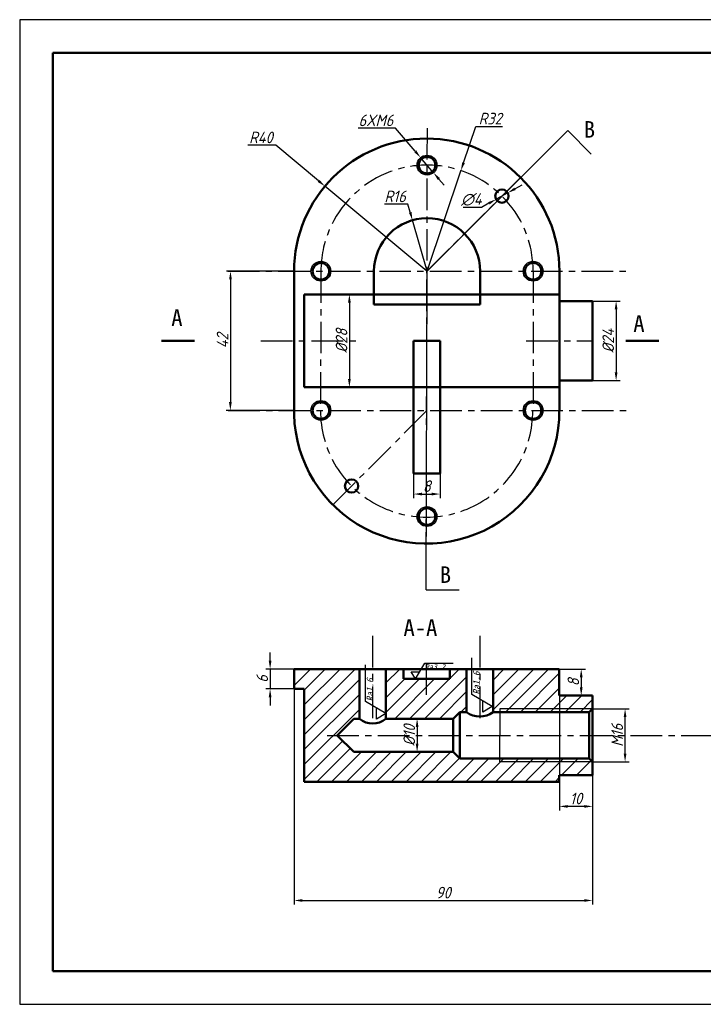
# Model space of a CAD drawing. Header units: millimetres. Extents: x 0 to 420, y 0 to 297.
# Tile 1 of 2: x 0 to 206, y 0 to 297. Entities that reach past the tile are written whole.
import ezdxf

# ---------------------------------------------------------------- set-up
doc = ezdxf.new("R2010")
doc.units = ezdxf.units.MM
doc.linetypes.add('CENTER', pattern=[50.8, 31.75, -6.35, 6.35, -6.35])
for name, color, linetype in [('标注', 7, 'Continuous'), ('点划线', 50, 'CENTER'), ('边框', 7, 'Continuous')]:
    doc.layers.add(name, color=color, linetype=linetype)
doc.layers.add('粗实线', color=255, linetype='Continuous', lineweight=50)
doc.styles.add('BZCC', font='isocp.shx', dxfattribs={"oblique": 15})
doc.styles.get("Standard").update_dxf_attribs({"font": 'simfang.ttf', "oblique": 15})
doc.styles.add('正文', font='simfang.ttf')
doc.dimstyles.new('ISO-25', dxfattribs={"dimtxt": 3.5, "dimasz": 2.5, "dimexe": 1.25, "dimexo": 0, "dimtad": 1, "dimtoh": 1, "dimtxsty": 'BZCC', "dimcen": 2.5, "dimadec": 0, "dimazin": 0, "dimtfac": 1, "dimtmove": 0, "dimatfit": 3, "dimfxl": 1, "dimarcsym": 0})
doc.dimstyles.new('ISO-25$3', dxfattribs={"dimtxt": 3.5, "dimasz": 2.5, "dimexe": 1.25, "dimexo": 0, "dimtad": 1, "dimtoh": 1, "dimtxsty": 'BZCC', "dimcen": 2.5, "dimadec": 0, "dimazin": 0, "dimtfac": 1, "dimtmove": 0, "dimatfit": 0, "dimfxl": 1, "dimarcsym": 0})
doc.dimstyles.new('ISO-25$4', dxfattribs={"dimtxt": 3.5, "dimasz": 2.5, "dimexe": 1.25, "dimexo": 0, "dimtad": 1, "dimtoh": 1, "dimtxsty": 'BZCC', "dimcen": 2.5, "dimadec": 0, "dimazin": 0, "dimtfac": 1, "dimtmove": 0, "dimatfit": 0, "dimfxl": 1, "dimarcsym": 0})
doc.dimstyles.new('直径', dxfattribs={"dimtxt": 3.5, "dimasz": 2.5, "dimexe": 1.25, "dimexo": 0, "dimtad": 1, "dimtoh": 1, "dimtxsty": 'BZCC', "dimcen": 2.5, "dimadec": 0, "dimazin": 0, "dimtfac": 1, "dimtmove": 0, "dimatfit": 3, "dimfxl": 1, "dimarcsym": 0})

# ---------------------------------------------------------------- blocks, each defined once
blk = doc.blocks.new('*D9')
at = {"layer": 'Defpoints', "color": 0, "ltscale": 0.3, "transparency": 16777216}
for p in [(92.04, 246.77), (122.74, 221.13)]:
    blk.add_point(p, dxfattribs=at)
at = {"layer": '标注', "color": 0, "lineweight": -2, "ltscale": 0.3, "transparency": 16777216}
for p, q in [((77.26, 259.11), (68.84, 259.11)), ((90.12, 248.37), (77.26, 259.11)), ((122.74, 221.13), (92.04, 246.77))]:
    blk.add_line(p, q, dxfattribs=at)
at = {"layer": '标注', "color": 0, "ltscale": 0.3, "transparency": 16777216}
blk.add_solid([(90.39, 248.69), (89.85, 248.05), (92.04, 246.77)], dxfattribs=at)
at = {"layer": '标注', "color": 0, "ltscale": 0.3, "transparency": 16777216, "insert": (72.74, 261.48), "char_height": 3.5, "attachment_point": 5, "style": 'BZCC'}
blk.add_mtext('R40', dxfattribs=at)
blk = doc.blocks.new('*D10')
at = {"layer": 'Defpoints', "color": 0, "ltscale": 0.3, "transparency": 16777216}
for p in [(133.03, 251.46), (122.83, 221.13)]:
    blk.add_point(p, dxfattribs=at)
at = {"layer": '标注', "color": 0, "lineweight": -2, "ltscale": 0.3, "transparency": 16777216}
for p, q in [((133.83, 253.83), (137.51, 264.79)), ((137.51, 264.79), (145.61, 264.79)), ((122.83, 221.13), (133.03, 251.46))]:
    blk.add_line(p, q, dxfattribs=at)
at = {"layer": '标注', "color": 0, "ltscale": 0.3, "transparency": 16777216}
blk.add_solid([(133.43, 253.96), (134.22, 253.69), (133.03, 251.46)], dxfattribs=at)
at = {"layer": '标注', "color": 0, "ltscale": 0.3, "transparency": 16777216, "insert": (141.87, 267.17), "char_height": 3.5, "attachment_point": 5, "style": 'BZCC'}
blk.add_mtext('R32', dxfattribs=at)
blk = doc.blocks.new('*D11')
at = {"layer": 'Defpoints', "color": 0, "ltscale": 0.3, "transparency": 16777216}
for p in [(118.43, 236.51), (122.83, 221.13)]:
    blk.add_point(p, dxfattribs=at)
at = {"layer": '标注', "color": 0, "lineweight": -2, "ltscale": 0.3, "transparency": 16777216}
for p, q in [((117.05, 241.32), (109.98, 241.32)), ((117.74, 238.91), (117.05, 241.32)), ((122.83, 221.13), (118.43, 236.51))]:
    blk.add_line(p, q, dxfattribs=at)
at = {"layer": '标注', "color": 0, "ltscale": 0.3, "transparency": 16777216}
blk.add_solid([(118.14, 239.03), (117.34, 238.8), (118.43, 236.51)], dxfattribs=at)
at = {"layer": '标注', "color": 0, "ltscale": 0.3, "transparency": 16777216, "insert": (113.2, 243.69), "char_height": 3.5, "attachment_point": 5, "style": 'BZCC'}
blk.add_mtext('R16', dxfattribs=at)
blk = doc.blocks.new('*D12')
at = {"layer": 'Defpoints', "color": 0, "ltscale": 0.3, "transparency": 16777216}
for p in [(118.77, 160.13), (126.77, 160.13), (126.77, 153.91)]:
    blk.add_point(p, dxfattribs=at)
at = {"layer": '标注', "color": 0, "lineweight": -2, "ltscale": 0.3, "transparency": 16777216}
for p, q in [((118.77, 160.13), (118.77, 152.66)), ((126.77, 160.13), (126.77, 152.66)), ((121.27, 153.91), (124.27, 153.91))]:
    blk.add_line(p, q, dxfattribs=at)
at = {"layer": '标注', "color": 0, "ltscale": 0.3, "transparency": 16777216}
for points in [[(121.27, 154.33), (121.27, 153.5), (118.77, 153.91)], [(124.27, 154.33), (124.27, 153.5), (126.77, 153.91)]]:
    blk.add_solid(points, dxfattribs=at)
at = {"layer": '标注', "color": 0, "ltscale": 0.3, "transparency": 16777216, "insert": (122.77, 156.29), "char_height": 3.5, "attachment_point": 5, "style": 'BZCC'}
blk.add_mtext('8', dxfattribs=at)
blk = doc.blocks.new('*D13')
at = {"layer": 'Defpoints', "color": 0, "ltscale": 0.3, "transparency": 16777216}
for p in [(99.41, 214.13), (99.41, 186.13), (99.41, 186.13)]:
    blk.add_point(p, dxfattribs=at)
at = {"layer": '标注', "color": 0, "lineweight": -2, "ltscale": 0.3, "transparency": 16777216}
for p, q in [((99.41, 214.13), (98.16, 214.13)), ((99.41, 211.63), (99.41, 188.63)), ((99.41, 186.13), (98.16, 186.13))]:
    blk.add_line(p, q, dxfattribs=at)
at = {"layer": '标注', "color": 0, "ltscale": 0.3, "transparency": 16777216}
for points in [[(98.99, 211.63), (99.83, 211.63), (99.41, 214.13)], [(98.99, 188.63), (99.83, 188.63), (99.41, 186.13)]]:
    blk.add_solid(points, dxfattribs=at)
at = {"layer": '标注', "color": 0, "ltscale": 0.3, "transparency": 16777216, "insert": (97.04, 200.13), "char_height": 3.5, "attachment_point": 5, "rotation": 90, "style": 'BZCC'}
blk.add_mtext('%%c28', dxfattribs=at)
blk = doc.blocks.new('*D14')
at = {"layer": 'Defpoints', "color": 0, "ltscale": 0.3, "transparency": 16777216}
for p in [(167.74, 212.13), (167.74, 188.13), (179.84, 188.13)]:
    blk.add_point(p, dxfattribs=at)
at = {"layer": '标注', "color": 0, "lineweight": -2, "ltscale": 0.3, "transparency": 16777216}
for p, q in [((167.74, 212.13), (181.09, 212.13)), ((179.84, 209.63), (179.84, 190.63)), ((167.74, 188.13), (181.09, 188.13))]:
    blk.add_line(p, q, dxfattribs=at)
at = {"layer": '标注', "color": 0, "ltscale": 0.3, "transparency": 16777216}
for points in [[(179.42, 209.63), (180.25, 209.63), (179.84, 212.13)], [(179.42, 190.63), (180.25, 190.63), (179.84, 188.13)]]:
    blk.add_solid(points, dxfattribs=at)
at = {"layer": '标注', "color": 0, "ltscale": 0.3, "transparency": 16777216, "insert": (177.46, 200.13), "char_height": 3.5, "attachment_point": 5, "rotation": 90, "style": 'BZCC'}
blk.add_mtext('%%c24', dxfattribs=at)
blk = doc.blocks.new('*D15')
at = {"layer": 'Defpoints', "color": 0, "ltscale": 0.3, "transparency": 16777216}
for p in [(120.58, 86.13), (119.83, 76.13), (120.58, 76.13)]:
    blk.add_point(p, dxfattribs=at)
at = {"layer": '标注', "color": 0, "lineweight": -2, "ltscale": 0.3, "transparency": 16777216}
for p, q in [((120.58, 86.13), (118.58, 86.13)), ((119.83, 83.63), (119.83, 78.63)), ((120.58, 76.13), (118.58, 76.13))]:
    blk.add_line(p, q, dxfattribs=at)
at = {"layer": '标注', "color": 0, "ltscale": 0.3, "transparency": 16777216}
for points in [[(119.42, 83.63), (120.25, 83.63), (119.83, 86.13)], [(119.42, 78.63), (120.25, 78.63), (119.83, 76.13)]]:
    blk.add_solid(points, dxfattribs=at)
at = {"layer": '标注', "color": 0, "ltscale": 0.3, "transparency": 16777216, "insert": (117.46, 81.13), "char_height": 3.5, "attachment_point": 5, "rotation": 90, "style": 'BZCC'}
blk.add_mtext('%%c10', dxfattribs=at)
blk = doc.blocks.new('*D16')
at = {"layer": 'Defpoints', "color": 0, "ltscale": 0.3, "transparency": 16777216}
for p in [(120.88, 255.41), (124.77, 250.84)]:
    blk.add_point(p, dxfattribs=at)
at = {"layer": '标注', "color": 0, "lineweight": -2, "ltscale": 0.3, "transparency": 16777216}
for p, q in [((113.35, 264.26), (102.07, 264.26)), ((119.26, 257.32), (113.35, 264.26)), ((124.77, 250.84), (120.88, 255.41)), ((126.39, 248.94), (128.01, 247.04))]:
    blk.add_line(p, q, dxfattribs=at)
at = {"layer": '标注', "color": 0, "ltscale": 0.3, "transparency": 16777216}
for points in [[(119.58, 257.59), (118.94, 257.05), (120.88, 255.41)], [(126.71, 249.21), (126.07, 248.67), (124.77, 250.84)]]:
    blk.add_solid(points, dxfattribs=at)
at = {"layer": '标注', "color": 0, "ltscale": 0.3, "transparency": 16777216, "insert": (107.4, 266.63), "char_height": 3.5, "attachment_point": 5, "style": 'BZCC'}
blk.add_mtext('6XM6', dxfattribs=at)
blk = doc.blocks.new('*D17')
at = {"layer": 'Defpoints', "color": 0, "ltscale": 0.3, "transparency": 16777216}
for p in [(147.16, 244.77), (143.66, 242.82)]:
    blk.add_point(p, dxfattribs=at)
at = {"layer": '标注', "color": 0, "lineweight": -2, "ltscale": 0.3, "transparency": 16777216}
for p, q in [((149.34, 245.99), (151.53, 247.2)), ((147.16, 244.77), (143.66, 242.82)), ((141.48, 241.61), (139.29, 240.39)), ((139.29, 240.39), (133.72, 240.39))]:
    blk.add_line(p, q, dxfattribs=at)
at = {"layer": '标注', "color": 0, "ltscale": 0.3, "transparency": 16777216}
for points in [[(149.14, 246.35), (149.55, 245.62), (147.16, 244.77)], [(141.28, 241.97), (141.68, 241.24), (143.66, 242.82)]]:
    blk.add_solid(points, dxfattribs=at)
at = {"layer": '标注', "color": 0, "ltscale": 0.3, "transparency": 16777216, "insert": (136.2, 242.77), "char_height": 3.5, "attachment_point": 5, "style": 'BZCC'}
blk.add_mtext('∅4', dxfattribs=at)
blk = doc.blocks.new('*D18')
at = {"layer": 'Defpoints', "color": 0, "ltscale": 0.3, "transparency": 16777216}
for p in [(82.74, 221.13), (63.52, 179.14), (82.71, 179.13)]:
    blk.add_point(p, dxfattribs=at)
at = {"layer": '标注', "color": 0, "lineweight": -2, "ltscale": 0.3, "transparency": 16777216}
for p, q in [((82.74, 221.13), (62.31, 221.14)), ((63.56, 218.64), (63.52, 181.64)), ((82.71, 179.13), (62.27, 179.14))]:
    blk.add_line(p, q, dxfattribs=at)
at = {"layer": '标注', "color": 0, "ltscale": 0.3, "transparency": 16777216}
for points in [[(63.14, 218.64), (63.97, 218.64), (63.56, 221.14)], [(63.11, 181.64), (63.94, 181.64), (63.52, 179.14)]]:
    blk.add_solid(points, dxfattribs=at)
at = {"layer": '标注', "color": 0, "ltscale": 0.3, "transparency": 16777216, "insert": (61.16, 200.14), "char_height": 3.5, "attachment_point": 5, "rotation": 89.9533, "style": 'BZCC'}
blk.add_mtext('42', dxfattribs=at)
blk = doc.blocks.new('*D19')
at = {"layer": 'Defpoints', "color": 0, "ltscale": 0.3, "transparency": 16777216}
for p in [(82.74, 98.13), (172.74, 81.13), (172.74, 31.32)]:
    blk.add_point(p, dxfattribs=at)
at = {"layer": '标注', "color": 0, "lineweight": -2, "ltscale": 0.3, "transparency": 16777216}
for p, q in [((82.74, 98.13), (82.74, 30.07)), ((172.74, 81.13), (172.74, 30.07)), ((85.24, 31.32), (170.24, 31.32))]:
    blk.add_line(p, q, dxfattribs=at)
at = {"layer": '标注', "color": 0, "ltscale": 0.3, "transparency": 16777216}
for points in [[(85.24, 31.74), (85.24, 30.9), (82.74, 31.32)], [(170.24, 31.74), (170.24, 30.9), (172.74, 31.32)]]:
    blk.add_solid(points, dxfattribs=at)
at = {"layer": '标注', "color": 0, "ltscale": 0.3, "transparency": 16777216, "insert": (127.74, 33.69), "char_height": 3.5, "attachment_point": 5, "style": 'BZCC'}
blk.add_mtext('90', dxfattribs=at)
blk = doc.blocks.new('*D20')
at = {"layer": 'Defpoints', "color": 0, "ltscale": 0.3, "transparency": 16777216}
for p in [(162.74, 93.13), (172.74, 93.13), (162.74, 59.7)]:
    blk.add_point(p, dxfattribs=at)
at = {"layer": '标注', "color": 0, "lineweight": -2, "ltscale": 0.3, "transparency": 16777216}
for p, q in [((162.74, 93.13), (162.74, 58.45)), ((172.74, 93.13), (172.74, 58.45)), ((170.24, 59.7), (165.24, 59.7))]:
    blk.add_line(p, q, dxfattribs=at)
at = {"layer": '标注', "color": 0, "ltscale": 0.3, "transparency": 16777216}
for points in [[(165.24, 60.11), (165.24, 59.28), (162.74, 59.7)], [(170.24, 60.11), (170.24, 59.28), (172.74, 59.7)]]:
    blk.add_solid(points, dxfattribs=at)
at = {"layer": '标注', "color": 0, "ltscale": 0.3, "transparency": 16777216, "insert": (167.74, 62.07), "char_height": 3.5, "attachment_point": 5, "style": 'BZCC'}
blk.add_mtext('10', dxfattribs=at)
blk = doc.blocks.new('*D21')
at = {"layer": 'Defpoints', "color": 0, "ltscale": 0.3, "transparency": 16777216}
for p in [(172.74, 89.13), (182.54, 89.13), (172.74, 73.13)]:
    blk.add_point(p, dxfattribs=at)
at = {"layer": '标注', "color": 0, "lineweight": -2, "ltscale": 0.3, "transparency": 16777216}
for p, q in [((172.74, 89.13), (183.79, 89.13)), ((182.54, 75.63), (182.54, 86.63)), ((172.74, 73.13), (183.79, 73.13))]:
    blk.add_line(p, q, dxfattribs=at)
at = {"layer": '标注', "color": 0, "ltscale": 0.3, "transparency": 16777216}
for points in [[(182.12, 86.63), (182.96, 86.63), (182.54, 89.13)], [(182.12, 75.63), (182.96, 75.63), (182.54, 73.13)]]:
    blk.add_solid(points, dxfattribs=at)
at = {"layer": '标注', "color": 0, "ltscale": 0.3, "transparency": 16777216, "insert": (180.17, 81.13), "char_height": 3.5, "attachment_point": 5, "rotation": 90, "style": 'BZCC'}
blk.add_mtext('M16', dxfattribs=at)
blk = doc.blocks.new('*D35')
at = {"layer": 'Defpoints', "color": 0, "ltscale": 0.3, "transparency": 16777216}
for p in [(162.71, 101.13), (162.71, 93.13), (169.32, 93.13)]:
    blk.add_point(p, dxfattribs=at)
at = {"layer": '标注', "color": 0, "lineweight": -2, "ltscale": 0.3, "transparency": 16777216}
for p, q in [((162.71, 101.13), (170.57, 101.13)), ((169.32, 98.63), (169.32, 95.63)), ((162.71, 93.13), (170.57, 93.13))]:
    blk.add_line(p, q, dxfattribs=at)
at = {"layer": '标注', "color": 0, "ltscale": 0.3, "transparency": 16777216}
for points in [[(168.9, 98.63), (169.74, 98.63), (169.32, 101.13)], [(168.9, 95.63), (169.74, 95.63), (169.32, 93.13)]]:
    blk.add_solid(points, dxfattribs=at)
at = {"layer": '标注', "color": 0, "ltscale": 0.3, "transparency": 16777216, "insert": (166.94, 97.13), "char_height": 3.5, "attachment_point": 5, "rotation": 90, "style": 'BZCC'}
blk.add_mtext('8', dxfattribs=at)
blk = doc.blocks.new('*D36')
at = {"layer": 'Defpoints', "color": 0, "ltscale": 0.3, "transparency": 16777216}
for p in [(82.74, 101.13), (75.5, 95.13), (82.74, 95.13)]:
    blk.add_point(p, dxfattribs=at)
at = {"layer": '标注', "color": 0, "lineweight": -2, "ltscale": 0.3, "transparency": 16777216}
for p, q in [((75.5, 103.63), (75.5, 106.13)), ((82.74, 101.13), (74.25, 101.13)), ((75.5, 101.13), (75.5, 95.13)), ((82.74, 95.13), (74.25, 95.13)), ((75.5, 92.63), (75.5, 90.13))]:
    blk.add_line(p, q, dxfattribs=at)
at = {"layer": '标注', "color": 0, "ltscale": 0.3, "transparency": 16777216}
for points in [[(75.09, 103.63), (75.92, 103.63), (75.5, 101.13)], [(75.09, 92.63), (75.92, 92.63), (75.5, 95.13)]]:
    blk.add_solid(points, dxfattribs=at)
at = {"layer": '标注', "color": 0, "ltscale": 0.3, "transparency": 16777216, "insert": (73.13, 98.13), "char_height": 3.5, "attachment_point": 5, "rotation": 90, "style": 'BZCC'}
blk.add_mtext('6', dxfattribs=at)
blk = doc.blocks.new('表面粗糙度')
at = {"layer": '边框'}
for p, q in [((0, 0), (8.89, 15)), ((8.89, 15), (35.84, 15)), ((-4.12, 7), (4.15, 7)), ((0, 0), (-4.12, 7))]:
    blk.add_line(p, q, dxfattribs=at)
at = {"layer": '标注', "lineweight": 0, "oblique": 15}
blk.add_attdef('AZD', (8.89, 9.24), '', height=5, dxfattribs=at)

msp = doc.modelspace()

# ---------------------------------------------------------------- hatches: boundary and pattern name
at = {"layer": '标注', "ltscale": 0.3}
h = msp.add_hatch(dxfattribs=at)
h.set_pattern_fill('ANSI31', color=256)
h.paths.add_polyline_path([(102.427, 101.127), (82.741, 101.127), (82.741, 95.127), (85.806, 95.127), (85.806, 67.127), (162.706, 67.127), (162.706, 69.127), (172.741, 69.127), (172.741, 73.127), (144.741, 73.127), (144.741, 74.127), (132.741, 74.127), (130.741, 76.127), (100.741, 76.127), (95.741, 81.127), (100.741, 86.127), (102.427, 86.127)])
h.paths.add_polyline_path([(134.723, 101.127), (129.723, 101.127), (129.723, 98.127), (115.723, 98.127), (115.723, 101.127), (110.427, 101.127), (110.427, 86.127), (130.741, 86.127), (132.741, 88.127), (134.723, 88.127)], flags=17)
h.paths.add_polyline_path([(162.706, 101.127), (142.723, 101.127), (142.723, 88.127), (144.741, 88.127), (144.741, 89.127), (172.741, 89.127), (172.741, 90.127), (172.741, 93.127), (162.706, 93.127)], flags=17)
h.paths.add_polyline_path([(172.741, 89.127), (144.741, 89.127), (144.741, 88.127), (171.741, 88.127)])
h.paths.add_polyline_path([(171.741, 74.127), (144.741, 74.127), (144.741, 73.127), (172.741, 73.127)])

# ---------------------------------------------------------------- linework, layer by layer
at = {"ltscale": 0.3}
for p, q in [((122.826, 221.127), (165.252, 263.554)), ((165.252, 263.554), (172.323, 256.483)), ((122.555, 125.052), (122.826, 221.127)), ((122.555, 125.052), (132.555, 125.052)), ((172.741, 89.127), (144.741, 89.127)), ((144.741, 89.127), (144.741, 81.127)), ((144.741, 73.127), (144.741, 81.127)), ((172.741, 73.127), (144.741, 73.127))]:
    msp.add_line(p, q, dxfattribs=at)
for centre in [(122.826, 253.127), (90.826, 221.127), (154.826, 221.127), (90.826, 179.127), (154.826, 179.127), (122.826, 147.127)]:
    msp.add_circle(centre, 3, dxfattribs=at)
at = {"layer": '点划线', "ltscale": 0.3}
for p, q in [((122.575, 132.88), (122.922, 265.052)), ((122.741, 221.127), (151.025, 249.412)), ((62.741, 221.127), (182.741, 221.127)), ((90.826, 221.127), (90.707, 179.127)), ((154.826, 221.127), (154.826, 179.127)), ((72.741, 200.127), (102.741, 200.127)), ((152.741, 200.127), (172.741, 200.127)), ((62.843, 179.127), (182.843, 179.127)), ((122.706, 178.966), (94.422, 150.682)), ((106.427, 111.127), (106.427, 86.127)), ((138.723, 111.127), (138.723, 86.127)), ((122.575, 102.88), (122.575, 92.88)), ((172.741, 81.127), (172.741, 90.127)), ((92.741, 81.127), (212.741, 81.127))]:
    msp.add_line(p, q, dxfattribs=at)
for centre, start, end in [((122.826, 221.127), 0, 180), ((122.706, 178.966), 179.71062, 0.28938)]:
    msp.add_arc(centre, 32, start, end, dxfattribs=at)
at = {"layer": '粗实线', "ltscale": 0.3}
for p, q in [((82.741, 221.127), (82.741, 179.127)), ((106.826, 221.127), (106.826, 211.127)), ((138.826, 211.127), (138.826, 221.127)), ((162.741, 221.127), (162.741, 179.127)), ((162.741, 214.127), (85.806, 214.127)), ((85.806, 214.127), (85.806, 186.127)), ((106.826, 211.127), (138.826, 211.127)), ((172.741, 212.127), (162.741, 212.127)), ((172.741, 188.127), (172.741, 212.127)), ((42.741, 200.127), (52.741, 200.127)), ((122.767, 200.127), (118.767, 200.127)), ((118.767, 200.127), (118.767, 160.127)), ((122.767, 200.127), (126.767, 200.127)), ((126.767, 200.127), (126.767, 160.127)), ((182.741, 200.127), (192.741, 200.127)), ((162.741, 188.127), (172.741, 188.127)), ((162.741, 186.127), (85.806, 186.127)), ((118.767, 160.127), (122.887, 160.127)), ((126.767, 160.127), (122.647, 160.127)), ((82.741, 101.127), (162.706, 101.127)), ((82.741, 101.127), (82.741, 95.127)), ((106.427, 101.127), (102.427, 101.127)), ((102.427, 101.127), (102.427, 86.127)), ((102.427, 101.127), (102.427, 86.127)), ((110.427, 101.127), (110.427, 86.127)), ((115.723, 98.127), (115.723, 101.127)), ((122.575, 101.127), (136.575, 101.127)), ((122.723, 101.127), (129.723, 101.127)), ((129.723, 101.127), (129.723, 98.127)), ((138.723, 101.127), (134.723, 101.127)), ((134.723, 101.127), (134.723, 88.127)), ((134.723, 101.127), (134.723, 88.127)), ((142.723, 101.127), (142.723, 88.127)), ((162.706, 101.127), (162.706, 93.127)), ((162.706, 101.127), (162.706, 93.127)), ((129.723, 98.127), (115.723, 98.127)), ((85.806, 95.127), (82.741, 95.127)), ((85.806, 67.127), (85.806, 95.127)), ((162.706, 93.127), (172.741, 93.127)), ((172.741, 93.127), (172.741, 69.127)), ((171.741, 88.127), (172.741, 89.127)), ((132.741, 88.127), (130.741, 86.127)), ((132.741, 88.127), (132.741, 88.127)), ((132.741, 88.127), (132.741, 81.127)), ((134.723, 88.127), (132.741, 88.127)), ((171.741, 88.127), (142.723, 88.127)), ((171.741, 88.127), (170.741, 88.127)), ((171.741, 88.127), (171.741, 81.127)), ((172.741, 81.127), (172.741, 88.127)), ((100.741, 86.127), (95.741, 81.127)), ((102.427, 86.127), (100.741, 86.127)), ((130.741, 86.127), (110.427, 86.127)), ((130.741, 81.127), (130.741, 86.127)), ((100.741, 76.127), (95.741, 81.127)), ((130.741, 81.127), (130.741, 81.127)), ((130.741, 81.127), (130.741, 81.127)), ((130.741, 81.127), (130.741, 76.127)), ((132.741, 74.127), (132.741, 81.127)), ((171.741, 74.127), (171.741, 81.127)), ((130.741, 76.127), (100.741, 76.127)), ((132.741, 74.127), (130.741, 76.127)), ((171.741, 74.127), (132.741, 74.127)), ((171.741, 74.127), (172.741, 73.127)), ((172.741, 69.127), (162.706, 69.127)), ((162.706, 69.127), (162.706, 67.127)), ((162.706, 67.127), (85.806, 67.127))]:
    msp.add_line(p, q, dxfattribs=at)
for centre, radius in [((122.826, 253.127), 2.5), ((145.411, 243.797), 2), ((90.826, 221.127), 2.5), ((154.826, 221.127), 2.5), ((90.826, 179.127), 2.5), ((154.826, 179.127), 2.5), ((100.079, 156.338), 2), ((122.826, 147.127), 2.5)]:
    msp.add_circle(centre, radius, dxfattribs=at)
for centre, radius, start, end in [((122.741, 221.127), 40, 0, 180), ((122.826, 221.127), 16, 0, 180), ((122.706, 178.966), 40, 177.61754, 0.2315), ((138.723, 93.46), 6.667, 233.12903, 306.87097), ((106.427, 90.952), 6.267, 230.33664, 309.66336)]:
    msp.add_arc(centre, radius, start, end, dxfattribs=at)
at = {"layer": '边框'}
for p, q in [((420, 297), (0, 297)), ((0, 297), (0, 0)), ((0, 0), (420, 0))]:
    msp.add_line(p, q, dxfattribs=at)
at = {"layer": '边框', "lineweight": 50}
for p, q in [((410, 287), (10, 287)), ((10, 287), (10, 10)), ((10, 10), (330, 10))]:
    msp.add_line(p, q, dxfattribs=at)

# ---------------------------------------------------------------- block references
at = {"layer": '标注', "ltscale": 0.3, "xscale": 0.3158454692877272, "yscale": 0.3158454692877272, "zscale": 0.3158454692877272}
msp.add_blockref('表面粗糙度', (119.359, 98.127), dxfattribs=at).add_auto_attribs({'AZD': 'Ra3.2'})
at = {"layer": '粗实线', "ltscale": 0.3, "xscale": 0.4091194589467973, "yscale": 0.4091194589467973, "zscale": 0.4091194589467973, "rotation": 90}
for p in [(142.51, 89.812), (110.427, 87.734)]:
    msp.add_blockref('表面粗糙度', p, dxfattribs=at).add_auto_attribs({'AZD': 'Ra1.6'})

# ---------------------------------------------------------------- texts
at = {"layer": '标注', "ltscale": 0.3, "char_height": 5, "width": 3.59728, "attachment_point": 1, "style": '正文'}
for s, insert in [('B', (170.105, 266.41)), ('A', (45.7, 209.614)), ('A', (185.025, 207.84)), ('B', (126.686, 132.099)), ('A-A', (115.723, 116.127))]:
    msp.add_mtext(s, dxfattribs=dict(at, insert=insert))

# ---------------------------------------------------------------- dimensions: what is measured, and where the dimension line sits
at = {"layer": '标注', "ltscale": 0.3}
dim = msp.add_diameter_dim_2p(p1=(124.771, 250.843), p2=(120.881, 255.412), dimstyle='ISO-25$3', override={"dimpost": '6XM<>'}, dxfattribs=at)
dim.commit()
dim.dimension.update_dxf_attribs({"geometry": '*D16', "text_midpoint": (107.4, 264.258), "dimtype": 163})
for center, mpoint, picture, middle in [((122.826, 221.127), (133.029, 251.457), '*D10', (141.872, 264.791)), ((122.741, 221.127), (92.039, 246.768), '*D9', (72.736, 259.11)), ((122.826, 221.127), (118.429, 236.511), '*D11', (113.204, 241.319))]:
    dim = msp.add_radius_dim(center=center, mpoint=mpoint, dimstyle='ISO-25$4', dxfattribs=at)
    dim.commit()
    dim.dimension.update_dxf_attribs({"geometry": picture, "text_midpoint": middle, "dimtype": 164})
dim = msp.add_diameter_dim_2p(p1=(147.158, 244.77), p2=(143.663, 242.824), dimstyle='ISO-25$3', dxfattribs=at)
dim.commit()
dim.dimension.update_dxf_attribs({"geometry": '*D17', "text_midpoint": (136.196, 240.392), "dimtype": 163})
dim = msp.add_aligned_dim(p1=(82.741, 221.127), p2=(82.706, 179.127), distance=-19.184, dimstyle='ISO-25', dxfattribs=at)
dim.commit()
dim.dimension.update_dxf_attribs({"geometry": '*D18', "text_midpoint": (61.165, 200.145)})
for base, p1, p2, angle, dimstyle, override, picture, middle in [((99.411, 186.127), (99.411, 214.127), (99.411, 186.127), 270, '直径', {"dimpost": '%%c<>'}, '*D13', (97.036, 200.127)), ((179.838, 188.127), (167.741, 212.127), (167.741, 188.127), 90, '直径', {"dimpost": '%%c<>'}, '*D14', (177.463, 200.127)), ((182.54, 89.127), (172.741, 73.127), (172.741, 89.127), 90, 'ISO-25', {"dimpost": 'M<>'}, '*D21', (180.165, 81.127)), ((119.835, 76.127), (120.584, 86.127), (120.584, 76.127), 90, '直径', {"dimpost": '%%c<>'}, '*D15', (117.46, 81.127))]:
    dim = msp.add_linear_dim(base=base, p1=p1, p2=p2, angle=angle, dimstyle=dimstyle, override=override, dxfattribs=at)
    dim.commit()
    dim.dimension.update_dxf_attribs({"geometry": picture, "text_midpoint": middle})
for base, p1, p2, angle, picture, middle in [((126.767, 153.914), (118.767, 160.127), (126.767, 160.127), 0, '*D12', (122.767, 156.289)), ((75.502, 95.127), (82.741, 101.127), (82.741, 95.127), 90, '*D36', (73.127, 98.127)), ((169.32, 93.127), (162.706, 101.127), (162.706, 93.127), 90, '*D35', (166.945, 97.127))]:
    dim = msp.add_linear_dim(base=base, p1=p1, p2=p2, angle=angle, dimstyle='ISO-25', dxfattribs=at)
    dim.commit()
    dim.dimension.update_dxf_attribs({"geometry": picture, "text_midpoint": middle})
for base, p1, p2, picture, middle in [((172.741, 31.319), (82.741, 98.127), (172.741, 81.127), '*D19', (127.741, 33.694)), ((162.741, 59.696), (172.741, 93.127), (162.741, 93.127), '*D20', (167.741, 62.071))]:
    dim = msp.add_linear_dim(base=base, p1=p1, p2=p2, dimstyle='ISO-25', dxfattribs=at)
    dim.commit()
    dim.dimension.update_dxf_attribs({"geometry": picture, "text_midpoint": middle})

doc.saveas('drawing.dxf')
